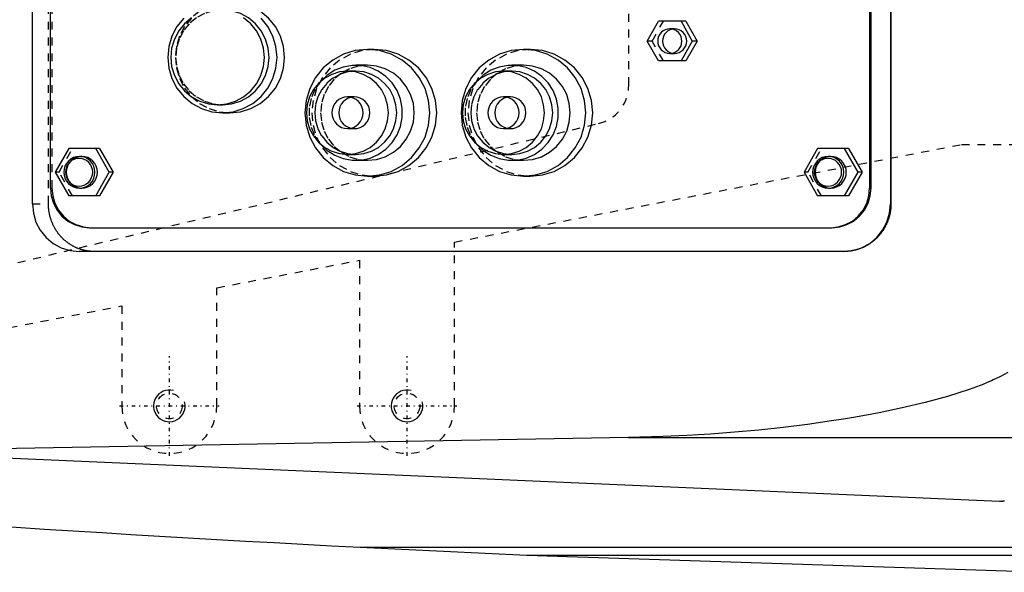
# Model space of a CAD drawing. Extents: x -1056 to 156, y -125 to 125.
# Tile 2 of 7: x -819 to -695, y -79 to -9. Entities that reach past the tile are written whole.
import ezdxf

# ---------------------------------------------------------------- set-up
doc = ezdxf.new("R2010")
doc.units = 0
doc.linetypes.add('CENTER', pattern=[1.5, 0.45, -0.5, 0.05, -0.5])
doc.linetypes.add('DASHED', pattern=[2, 1, -1])
for name, color, linetype in [('AM_0', 7, 'CONTINUOUS'), ('AM_10', 7, 'CONTINUOUS'), ('AM_3', 7, 'DASHED'), ('AM_7', 7, 'CENTER')]:
    doc.layers.add(name, color=color, linetype=linetype)

msp = doc.modelspace()

# ---------------------------------------------------------------- linework, layer by layer
at = {"layer": 'AM_0', "color": 7, "linetype": 'CONTINUOUS'}
for p, q in [((-817.29, -32.5), (-817.29, 32.5)), ((-708.96, 32.5), (-708.96, -32.5)), ((-708.91, 32.5), (-708.91, -32.5)), ((-815, -30.5), (-815, 30.5)), ((-711.6, 30.5), (-711.6, -30.5)), ((-711.42, -30.5), (-711.42, 30.5)), ((-739.67, -11.95), (-738.24, -9.45)), ((-734.79, -9.45), (-738.24, -9.45)), ((-735.4, -9.45), (-733.98, -11.95)), ((-734.79, -9.45), (-733.37, -11.95)), ((-738.24, -14.45), (-739.67, -11.95)), ((-733.98, -11.95), (-735.4, -14.45)), ((-733.37, -11.95), (-734.79, -14.45)), ((-733.37, -11.95), (-733.98, -11.95)), ((-774.13, -13), (-775, -13)), ((-754.43, -13), (-755.3, -13)), ((-734.79, -14.45), (-738.24, -14.45)), ((-776.47, -15.75), (-777.52, -15.75)), ((-775, -15), (-776.47, -15)), ((-756.78, -15.75), (-757.82, -15.75)), ((-755.3, -15), (-756.78, -15)), ((-793.91, -20), (-793.3, -20)), ((-793.3, -21), (-792.35, -21)), ((-812.71, -25.5), (-814.41, -28.5)), ((-808.81, -25.5), (-812.71, -25.5)), ((-807.59, -28.5), (-809.3, -25.5)), ((-808.81, -25.5), (-807.1, -28.5)), ((-718.17, -25.5), (-719.87, -28.5)), ((-714.27, -25.5), (-718.17, -25.5)), ((-713.05, -28.5), (-714.75, -25.5)), ((-714.27, -25.5), (-712.56, -28.5)), ((-811.05, -26.5), (-811.36, -26.5)), ((-777.52, -26.25), (-776.47, -26.25)), ((-776.47, -27), (-775, -27)), ((-757.82, -26.25), (-756.78, -26.25)), ((-756.78, -27), (-755.3, -27)), ((-716.51, -26.5), (-716.82, -26.5)), ((-814.41, -28.5), (-812.71, -31.5)), ((-809.3, -31.5), (-807.59, -28.5)), ((-807.1, -28.5), (-808.81, -31.5)), ((-807.1, -28.5), (-807.59, -28.5)), ((-719.87, -28.5), (-718.17, -31.5)), ((-714.75, -31.5), (-713.05, -28.5)), ((-712.56, -28.5), (-714.27, -31.5)), ((-712.56, -28.5), (-713.05, -28.5)), ((-775, -29), (-774.13, -29)), ((-755.3, -29), (-754.43, -29)), ((-811.36, -30.5), (-811.05, -30.5)), ((-716.82, -30.5), (-716.51, -30.5)), ((-711.6, -30.5), (-711.42, -30.5)), ((-808.81, -31.5), (-812.71, -31.5)), ((-714.27, -31.5), (-718.17, -31.5)), ((-708.96, -32.5), (-708.91, -32.5)), ((-810.08, -35.5), (-716.35, -35.5)), ((-714.78, -38.5), (-811.38, -38.5)), ((-925.22, -60), (-695.22, -70)), ((-742.03, -61.98), (-839.33, -63.73)), ((-742.03, -61.98), (-683.43, -61.98)), ((-775.92, -75.83), (-754.88, -76.83)), ((-775.92, -75.83), (-534.85, -75.83)), ((-754.88, -76.83), (-538.61, -76.83)), ((-754.88, -76.83), (-689.11, -79))]:
    msp.add_line(p, q, dxfattribs=at)
for points in [[(-792.35, -21), (-791, -20.87), (-789.71, -20.47), (-788.52, -19.82), (-787.47, -18.95), (-786.62, -17.89), (-785.98, -16.68), (-785.59, -15.37), (-785.46, -14), (-785.59, -12.63), (-785.98, -11.32), (-786.62, -10.11), (-787.47, -9.05), (-788.52, -8.18), (-789.71, -7.53), (-791, -7.13), (-792.35, -7)], [(-793.3, -20), (-792.15, -19.88), (-791.04, -19.54), (-790.02, -18.99), (-789.13, -18.24), (-788.39, -17.33), (-787.85, -16.3), (-787.51, -15.17), (-787.4, -14), (-787.51, -12.83), (-787.85, -11.7), (-788.39, -10.67), (-789.13, -9.76), (-790.02, -9.01), (-791.04, -8.46), (-792.15, -8.12), (-793.3, -8)], [(-798.18, -9.05), (-799.04, -10.11), (-799.67, -11.32), (-800.07, -12.63), (-800.2, -14), (-800.07, -15.37), (-799.67, -16.68), (-799.04, -17.89), (-798.18, -18.95), (-797.13, -19.82), (-795.94, -20.47), (-794.65, -20.87), (-793.3, -21), (-791.96, -20.87), (-790.67, -20.47), (-789.47, -19.82), (-788.43, -18.95), (-787.57, -17.89), (-786.94, -16.68), (-786.54, -15.37), (-786.41, -14), (-786.54, -12.63), (-786.94, -11.32), (-787.57, -10.11), (-788.43, -9.05)], [(-797.19, -9.01), (-798.09, -9.76), (-798.82, -10.67), (-799.37, -11.7), (-799.71, -12.83), (-799.82, -14), (-799.71, -15.17), (-799.37, -16.3), (-798.82, -17.33), (-798.09, -18.24), (-797.19, -18.99), (-796.17, -19.54), (-795.06, -19.88), (-793.91, -20), (-792.76, -19.88), (-791.65, -19.54), (-790.63, -18.99), (-789.73, -18.24), (-789, -17.33), (-788.45, -16.3), (-788.12, -15.17), (-788, -14), (-788.12, -12.83), (-788.45, -11.7), (-789, -10.67), (-789.73, -9.76), (-790.63, -9.01)], [(-736.52, -10.43), (-736.8, -10.52), (-737.07, -10.66), (-737.3, -10.86), (-737.49, -11.09), (-737.63, -11.36), (-737.71, -11.65), (-737.74, -11.95), (-737.71, -12.25), (-737.63, -12.54), (-737.49, -12.81), (-737.3, -13.04), (-737.07, -13.24), (-736.8, -13.38), (-736.52, -13.47)], [(-774.13, -29), (-772.59, -28.85), (-771.12, -28.39), (-769.75, -27.65), (-768.56, -26.66), (-767.58, -25.44), (-766.85, -24.06), (-766.4, -22.56), (-766.25, -21), (-766.4, -19.44), (-766.85, -17.94), (-767.58, -16.56), (-768.56, -15.34), (-769.75, -14.35), (-771.12, -13.61), (-772.59, -13.15), (-774.13, -13)], [(-754.43, -29), (-752.9, -28.85), (-751.42, -28.39), (-750.06, -27.65), (-748.86, -26.66), (-747.88, -25.44), (-747.16, -24.06), (-746.71, -22.56), (-746.56, -21), (-746.71, -19.44), (-747.16, -17.94), (-747.88, -16.56), (-748.86, -15.34), (-750.06, -14.35), (-751.42, -13.61), (-752.9, -13.15), (-754.43, -13)], [(-780.92, -24.95), (-780.09, -25.75), (-779.12, -26.36), (-778.06, -26.78), (-776.93, -26.98), (-775.79, -26.96), (-774.67, -26.71), (-773.62, -26.25), (-772.68, -25.59), (-771.87, -24.77), (-771.25, -23.8), (-770.81, -22.72), (-770.59, -21.58), (-770.59, -20.42), (-770.81, -19.28), (-771.25, -18.2), (-771.87, -17.23), (-772.68, -16.41), (-773.62, -15.75), (-774.67, -15.29), (-775.79, -15.04), (-776.93, -15.02), (-778.06, -15.22), (-779.12, -15.64), (-780.09, -16.25), (-780.92, -17.05)], [(-776.47, -26.25), (-775.47, -26.15), (-774.5, -25.85), (-773.6, -25.37), (-772.82, -24.71), (-772.18, -23.92), (-771.7, -23.01), (-771.4, -22.02), (-771.3, -21), (-771.4, -19.98), (-771.7, -18.99), (-772.18, -18.08), (-772.82, -17.29), (-773.6, -16.63), (-774.5, -16.15), (-775.47, -15.85), (-776.47, -15.75)], [(-775, -27), (-773.85, -26.88), (-772.74, -26.54), (-771.72, -25.99), (-770.82, -25.24), (-770.09, -24.33), (-769.54, -23.3), (-769.2, -22.17), (-769.09, -21), (-769.2, -19.83), (-769.54, -18.7), (-770.09, -17.67), (-770.82, -16.76), (-771.72, -16.01), (-772.74, -15.46), (-773.85, -15.12), (-775, -15)], [(-761.23, -24.95), (-760.39, -25.75), (-759.43, -26.36), (-758.36, -26.78), (-757.23, -26.98), (-756.09, -26.96), (-754.97, -26.71), (-753.92, -26.25), (-752.98, -25.59), (-752.18, -24.77), (-751.55, -23.8), (-751.12, -22.72), (-750.9, -21.58), (-750.9, -20.42), (-751.12, -19.28), (-751.55, -18.2), (-752.18, -17.23), (-752.98, -16.41), (-753.92, -15.75), (-754.97, -15.29), (-756.09, -15.04), (-757.23, -15.02), (-758.36, -15.22), (-759.43, -15.64), (-760.39, -16.25), (-761.23, -17.05)], [(-756.78, -26.25), (-755.77, -26.15), (-754.8, -25.85), (-753.91, -25.37), (-753.12, -24.71), (-752.48, -23.92), (-752, -23.01), (-751.71, -22.02), (-751.61, -21), (-751.71, -19.98), (-752, -18.99), (-752.48, -18.08), (-753.12, -17.29), (-753.91, -16.63), (-754.8, -16.15), (-755.77, -15.85), (-756.78, -15.75)], [(-755.3, -27), (-754.15, -26.88), (-753.04, -26.54), (-752.02, -25.99), (-751.12, -25.24), (-750.39, -24.33), (-749.84, -23.3), (-749.51, -22.17), (-749.39, -21), (-749.51, -19.83), (-749.84, -18.7), (-750.39, -17.67), (-751.12, -16.76), (-752.02, -16.01), (-753.04, -15.46), (-754.15, -15.12), (-755.3, -15)], [(-777.08, -19.05), (-777.44, -19.17), (-777.77, -19.36), (-778.06, -19.61), (-778.3, -19.91), (-778.47, -20.25), (-778.58, -20.62), (-778.62, -21), (-778.58, -21.38), (-778.47, -21.75), (-778.3, -22.09), (-778.06, -22.39), (-777.77, -22.64), (-777.44, -22.83), (-777.08, -22.95)], [(-757.39, -19.05), (-757.75, -19.17), (-758.08, -19.36), (-758.37, -19.61), (-758.6, -19.91), (-758.78, -20.25), (-758.89, -20.62), (-758.92, -21), (-758.89, -21.38), (-758.78, -21.75), (-758.6, -22.09), (-758.37, -22.39), (-758.08, -22.64), (-757.75, -22.83), (-757.39, -22.95)], [(-811.05, -30.5), (-810.67, -30.46), (-810.3, -30.35), (-809.96, -30.16), (-809.66, -29.91), (-809.42, -29.61), (-809.23, -29.27), (-809.12, -28.89), (-809.08, -28.5), (-809.12, -28.11), (-809.23, -27.73), (-809.42, -27.39), (-809.66, -27.09), (-809.96, -26.84), (-810.3, -26.65), (-810.67, -26.54), (-811.05, -26.5)], [(-716.51, -30.5), (-716.13, -30.46), (-715.76, -30.35), (-715.42, -30.16), (-715.12, -29.91), (-714.88, -29.61), (-714.69, -29.27), (-714.58, -28.89), (-714.54, -28.5), (-714.58, -28.11), (-714.69, -27.73), (-714.88, -27.39), (-715.12, -27.09), (-715.42, -26.84), (-715.76, -26.65), (-716.13, -26.54), (-716.51, -26.5)], [(-815, -30.5), (-814.91, -31.48), (-814.63, -32.41), (-814.17, -33.28), (-813.56, -34.04), (-812.81, -34.66), (-811.96, -35.12), (-811.04, -35.4), (-810.08, -35.5)], [(-716.52, -35.5), (-715.56, -35.4), (-714.63, -35.12), (-713.78, -34.66), (-713.04, -34.04), (-712.43, -33.28), (-711.97, -32.41), (-711.69, -31.48), (-711.6, -30.5)], [(-716.35, -35.5), (-715.38, -35.4), (-714.46, -35.12), (-713.61, -34.66), (-712.86, -34.04), (-712.25, -33.28), (-711.8, -32.41), (-711.52, -31.48), (-711.42, -30.5)], [(-817.29, -32.5), (-817.17, -33.67), (-816.84, -34.8), (-816.29, -35.83), (-815.56, -36.74), (-814.66, -37.49), (-813.64, -38.04), (-812.53, -38.38), (-811.38, -38.5)], [(-714.87, -38.5), (-713.72, -38.38), (-712.61, -38.04), (-711.59, -37.49), (-710.69, -36.74), (-709.96, -35.83), (-709.41, -34.8), (-709.07, -33.67), (-708.96, -32.5)]]:
    msp.add_lwpolyline(points, dxfattribs=at)
for points in [[(-736.82, -10.4), (-737.12, -10.43), (-737.41, -10.52), (-737.67, -10.66), (-737.9, -10.85), (-738.09, -11.09), (-738.23, -11.36), (-738.32, -11.65), (-738.35, -11.95), (-738.32, -12.25), (-738.23, -12.54), (-738.09, -12.81), (-737.9, -13.05), (-737.67, -13.24), (-737.41, -13.38), (-737.12, -13.47), (-736.82, -13.5), (-736.53, -13.47), (-736.24, -13.38), (-735.98, -13.24), (-735.74, -13.05), (-735.55, -12.81), (-735.41, -12.54), (-735.33, -12.25), (-735.3, -11.95), (-735.33, -11.65), (-735.41, -11.36), (-735.55, -11.09), (-735.74, -10.85), (-735.98, -10.66), (-736.24, -10.52), (-736.53, -10.43)], [(-775, -29), (-773.46, -28.85), (-771.98, -28.39), (-770.62, -27.65), (-769.43, -26.66), (-768.45, -25.44), (-767.72, -24.06), (-767.27, -22.56), (-767.12, -21), (-767.27, -19.44), (-767.72, -17.94), (-768.45, -16.56), (-769.43, -15.34), (-770.62, -14.35), (-771.98, -13.61), (-773.46, -13.15), (-775, -13), (-776.54, -13.15), (-778.01, -13.61), (-779.38, -14.35), (-780.57, -15.34), (-781.55, -16.56), (-782.28, -17.94), (-782.73, -19.44), (-782.88, -21), (-782.73, -22.56), (-782.28, -24.06), (-781.55, -25.44), (-780.57, -26.66), (-779.38, -27.65), (-778.01, -28.39), (-776.54, -28.85)], [(-755.3, -29), (-753.77, -28.85), (-752.29, -28.39), (-750.93, -27.65), (-749.73, -26.66), (-748.75, -25.44), (-748.02, -24.06), (-747.58, -22.56), (-747.42, -21), (-747.58, -19.44), (-748.02, -17.94), (-748.75, -16.56), (-749.73, -15.34), (-750.93, -14.35), (-752.29, -13.61), (-753.77, -13.15), (-755.3, -13), (-756.84, -13.15), (-758.32, -13.61), (-759.68, -14.35), (-760.87, -15.34), (-761.85, -16.56), (-762.58, -17.94), (-763.03, -19.44), (-763.18, -21), (-763.03, -22.56), (-762.58, -24.06), (-761.85, -25.44), (-760.87, -26.66), (-759.68, -27.65), (-758.32, -28.39), (-756.84, -28.85)], [(-777.52, -26.25), (-776.51, -26.15), (-775.54, -25.85), (-774.64, -25.37), (-773.86, -24.71), (-773.22, -23.92), (-772.74, -23.01), (-772.45, -22.02), (-772.35, -21), (-772.45, -19.98), (-772.74, -18.99), (-773.22, -18.08), (-773.86, -17.29), (-774.64, -16.63), (-775.54, -16.15), (-776.51, -15.85), (-777.52, -15.75), (-778.53, -15.85), (-779.5, -16.15), (-780.39, -16.63), (-781.17, -17.29), (-781.82, -18.08), (-782.29, -18.99), (-782.59, -19.98), (-782.69, -21), (-782.59, -22.02), (-782.29, -23.01), (-781.82, -23.92), (-781.17, -24.71), (-780.39, -25.37), (-779.5, -25.85), (-778.53, -26.15)], [(-757.82, -26.25), (-756.81, -26.15), (-755.84, -25.85), (-754.95, -25.37), (-754.16, -24.71), (-753.52, -23.92), (-753.04, -23.01), (-752.75, -22.02), (-752.65, -21), (-752.75, -19.98), (-753.04, -18.99), (-753.52, -18.08), (-754.16, -17.29), (-754.95, -16.63), (-755.84, -16.15), (-756.81, -15.85), (-757.82, -15.75), (-758.83, -15.85), (-759.8, -16.15), (-760.69, -16.63), (-761.48, -17.29), (-762.12, -18.08), (-762.6, -18.99), (-762.89, -19.98), (-762.99, -21), (-762.89, -22.02), (-762.6, -23.01), (-762.12, -23.92), (-761.48, -24.71), (-760.69, -25.37), (-759.8, -25.85), (-758.83, -26.15)], [(-777.52, -23), (-777.13, -22.96), (-776.76, -22.85), (-776.42, -22.66), (-776.12, -22.41), (-775.88, -22.11), (-775.7, -21.77), (-775.59, -21.39), (-775.55, -21), (-775.59, -20.61), (-775.7, -20.23), (-775.88, -19.89), (-776.12, -19.59), (-776.42, -19.34), (-776.76, -19.15), (-777.13, -19.04), (-777.52, -19), (-777.9, -19.04), (-778.27, -19.15), (-778.61, -19.34), (-778.91, -19.59), (-779.15, -19.89), (-779.34, -20.23), (-779.45, -20.61), (-779.49, -21), (-779.45, -21.39), (-779.34, -21.77), (-779.15, -22.11), (-778.91, -22.41), (-778.61, -22.66), (-778.27, -22.85), (-777.9, -22.96)], [(-757.82, -23), (-757.44, -22.96), (-757.07, -22.85), (-756.73, -22.66), (-756.43, -22.41), (-756.18, -22.11), (-756, -21.77), (-755.89, -21.39), (-755.85, -21), (-755.89, -20.61), (-756, -20.23), (-756.18, -19.89), (-756.43, -19.59), (-756.73, -19.34), (-757.07, -19.15), (-757.44, -19.04), (-757.82, -19), (-758.2, -19.04), (-758.57, -19.15), (-758.91, -19.34), (-759.21, -19.59), (-759.46, -19.89), (-759.64, -20.23), (-759.75, -20.61), (-759.79, -21), (-759.75, -21.39), (-759.64, -21.77), (-759.46, -22.11), (-759.21, -22.41), (-758.91, -22.66), (-758.57, -22.85), (-758.2, -22.96)], [(-811.36, -26.5), (-811.74, -26.54), (-812.11, -26.65), (-812.45, -26.84), (-812.75, -27.09), (-813, -27.39), (-813.18, -27.73), (-813.29, -28.11), (-813.33, -28.5), (-813.29, -28.89), (-813.18, -29.27), (-813, -29.61), (-812.75, -29.91), (-812.45, -30.16), (-812.11, -30.35), (-811.74, -30.46), (-811.36, -30.5), (-810.97, -30.46), (-810.6, -30.35), (-810.26, -30.16), (-809.96, -29.91), (-809.72, -29.61), (-809.54, -29.27), (-809.43, -28.89), (-809.39, -28.5), (-809.43, -28.11), (-809.54, -27.73), (-809.72, -27.39), (-809.96, -27.09), (-810.26, -26.84), (-810.6, -26.65), (-810.97, -26.54)], [(-811.4, -30.25), (-811.06, -30.22), (-810.74, -30.12), (-810.44, -29.96), (-810.18, -29.74), (-809.97, -29.47), (-809.81, -29.17), (-809.71, -28.84), (-809.68, -28.5), (-809.71, -28.16), (-809.81, -27.83), (-809.97, -27.53), (-810.18, -27.26), (-810.44, -27.04), (-810.74, -26.88), (-811.06, -26.78), (-811.4, -26.75), (-811.74, -26.78), (-812.06, -26.88), (-812.36, -27.04), (-812.62, -27.26), (-812.83, -27.53), (-812.99, -27.83), (-813.09, -28.16), (-813.12, -28.5), (-813.09, -28.84), (-812.99, -29.17), (-812.83, -29.47), (-812.62, -29.74), (-812.36, -29.96), (-812.06, -30.12), (-811.74, -30.22)], [(-716.82, -26.5), (-717.2, -26.54), (-717.57, -26.65), (-717.91, -26.84), (-718.21, -27.09), (-718.45, -27.39), (-718.64, -27.73), (-718.75, -28.11), (-718.79, -28.5), (-718.75, -28.89), (-718.64, -29.27), (-718.45, -29.61), (-718.21, -29.91), (-717.91, -30.16), (-717.57, -30.35), (-717.2, -30.46), (-716.82, -30.5), (-716.43, -30.46), (-716.06, -30.35), (-715.72, -30.16), (-715.42, -29.91), (-715.18, -29.61), (-715, -29.27), (-714.88, -28.89), (-714.85, -28.5), (-714.88, -28.11), (-715, -27.73), (-715.18, -27.39), (-715.42, -27.09), (-715.72, -26.84), (-716.06, -26.65), (-716.43, -26.54)], [(-716.86, -30.25), (-716.52, -30.22), (-716.2, -30.12), (-715.9, -29.96), (-715.64, -29.74), (-715.43, -29.47), (-715.27, -29.17), (-715.17, -28.84), (-715.14, -28.5), (-715.17, -28.16), (-715.27, -27.83), (-715.43, -27.53), (-715.64, -27.26), (-715.9, -27.04), (-716.2, -26.88), (-716.52, -26.78), (-716.86, -26.75), (-717.2, -26.78), (-717.52, -26.88), (-717.82, -27.04), (-718.08, -27.26), (-718.29, -27.53), (-718.45, -27.83), (-718.55, -28.16), (-718.58, -28.5), (-718.55, -28.84), (-718.45, -29.17), (-718.29, -29.47), (-718.08, -29.74), (-717.82, -29.96), (-717.52, -30.12), (-717.2, -30.22)]]:
    msp.add_lwpolyline(points, close=True, dxfattribs=at)
for points in [[(-708.91, -32.5, 0), (-708.91, -32.54, 0), (-708.91, -32.63, 0), (-708.92, -32.71, 0), (-708.92, -32.75, 0), (-708.92, -32.8, 0), (-708.92, -32.88, 0), (-708.93, -32.97, 0), (-708.94, -33.05, 0), (-708.94, -33.14, 0), (-708.95, -33.22, 0), (-708.96, -33.27, 0), (-708.97, -33.31, 0), (-708.98, -33.4, 0), (-708.99, -33.48, 0), (-709.01, -33.57, 0), (-709.02, -33.65, 0), (-709.04, -33.74, 0), (-709.05, -33.78, 0), (-709.06, -33.83, 0), (-709.08, -33.91, 0), (-709.1, -34, 0), (-709.11, -34.04, 0), (-709.12, -34.08, 0), (-709.14, -34.17, 0), (-709.17, -34.25, 0), (-709.18, -34.3, 0), (-709.19, -34.34, 0), (-709.22, -34.42, 0), (-709.25, -34.51, 0), (-709.28, -34.59, 0), (-709.31, -34.67, 0), (-709.34, -34.76, 0), (-709.36, -34.8, 0), (-709.38, -34.84, 0), (-709.41, -34.92, 0), (-709.45, -35, 0), (-709.48, -35.08, 0), (-709.52, -35.16, 0), (-709.56, -35.24, 0), (-709.58, -35.28, 0), (-709.6, -35.32, 0), (-709.64, -35.4, 0), (-709.68, -35.47, 0), (-709.73, -35.55, 0), (-709.77, -35.63, 0), (-709.82, -35.7, 0), (-709.84, -35.74, 0), (-709.86, -35.78, 0), (-709.91, -35.85, 0), (-709.96, -35.92, 0), (-710.01, -35.99, 0), (-710.06, -36.06, 0), (-710.11, -36.13, 0), (-710.14, -36.17, 0), (-710.16, -36.2, 0), (-710.21, -36.27, 0), (-710.27, -36.34, 0), (-710.32, -36.4, 0), (-710.38, -36.47, 0), (-710.43, -36.53, 0), (-710.46, -36.56, 0), (-710.49, -36.59, 0), (-710.55, -36.65, 0), (-710.6, -36.71, 0), (-710.63, -36.74, 0), (-710.66, -36.77, 0), (-710.72, -36.83, 0), (-710.78, -36.89, 0), (-710.81, -36.92, 0), (-710.84, -36.95, 0), (-710.9, -37, 0), (-710.97, -37.06, 0), (-711.03, -37.12, 0), (-711.1, -37.17, 0), (-711.16, -37.22, 0), (-711.2, -37.25, 0), (-711.23, -37.28, 0), (-711.3, -37.33, 0), (-711.37, -37.38, 0), (-711.44, -37.43, 0), (-711.51, -37.48, 0), (-711.58, -37.53, 0), (-711.62, -37.55, 0), (-711.65, -37.58, 0), (-711.73, -37.62, 0), (-711.8, -37.67, 0), (-711.87, -37.71, 0), (-711.95, -37.76, 0), (-712.03, -37.8, 0), (-712.06, -37.82, 0), (-712.1, -37.84, 0), (-712.18, -37.88, 0), (-712.26, -37.92, 0), (-712.34, -37.95, 0), (-712.42, -37.99, 0), (-712.5, -38.03, 0), (-712.54, -38.04, 0), (-712.58, -38.06, 0), (-712.66, -38.09, 0), (-712.74, -38.12, 0), (-712.82, -38.16, 0), (-712.9, -38.18, 0), (-712.98, -38.21, 0), (-713.03, -38.23, 0), (-713.07, -38.24, 0), (-713.15, -38.26, 0), (-713.23, -38.29, 0), (-713.28, -38.3, 0), (-713.32, -38.31, 0), (-713.4, -38.33, 0), (-713.49, -38.35, 0), (-713.53, -38.36, 0), (-713.57, -38.37, 0), (-713.65, -38.39, 0), (-713.74, -38.4, 0), (-713.82, -38.42, 0), (-713.91, -38.43, 0), (-713.99, -38.45, 0), (-714.03, -38.45, 0), (-714.07, -38.46, 0), (-714.16, -38.47, 0), (-714.24, -38.47, 0), (-714.33, -38.48, 0), (-714.41, -38.49, 0), (-714.49, -38.49, 0), (-714.53, -38.49, 0), (-714.58, -38.5, 0), (-714.66, -38.5, 0), (-714.74, -38.5, 0), (-714.78, -38.5, 0)], [(-694.16, -53.79, 0), (-694.6, -54.03, 0), (-695.06, -54.27, 0), (-695.52, -54.5, 0), (-695.99, -54.72, 0), (-696.22, -54.82, 0), (-696.46, -54.93, 0), (-696.93, -55.13, 0), (-697.41, -55.32, 0), (-697.64, -55.41, 0), (-699.05, -55.93, 0), (-701.78, -56.8, 0), (-704.59, -57.57, 0), (-707.47, -58.25, 0), (-710.41, -58.86, 0), (-713.39, -59.41, 0), (-714.9, -59.66, 0), (-716.41, -59.9, 0), (-719.46, -60.33, 0), (-722.52, -60.71, 0), (-725.58, -61.04, 0), (-728.64, -61.32, 0), (-731.68, -61.55, 0), (-733.19, -61.65, 0), (-734.69, -61.74, 0), (-737.67, -61.87, 0), (-740.59, -61.96, 0), (-742.03, -61.98, 0)], [(-695.22, -70, 0), (-695.21, -70, 0), (-695.21, -70, 0), (-695.2, -70, 0), (-695.2, -70, 0), (-695.2, -70, 0), (-695.19, -70, 0), (-695.19, -70, 0), (-695.18, -70, 0), (-695.17, -70, 0), (-695.17, -70, 0), (-695.17, -70, 0), (-695.16, -70, 0), (-695.16, -70, 0), (-695.15, -70, 0), (-695.15, -70, 0), (-695.14, -70, 0), (-695.14, -70, 0), (-695.13, -70, 0), (-695.13, -70, 0), (-695.12, -70, 0), (-695.12, -70, 0), (-695.12, -70, 0), (-695.11, -70, 0), (-695.11, -70, 0), (-695.1, -70, 0), (-695.1, -70, 0), (-695.1, -70, 0), (-695.09, -70, 0), (-695.08, -70, 0), (-695.08, -70, 0), (-695.07, -70, 0), (-695.07, -70, 0), (-695.07, -70, 0), (-695.06, -70, 0), (-695.06, -70, 0), (-695.05, -70, 0), (-695.05, -70, 0), (-695.04, -70, 0), (-695.03, -70, 0), (-695.03, -70, 0), (-695.03, -70, 0), (-695.02, -70, 0), (-695.02, -70, 0), (-695.01, -70, 0), (-695.01, -70, 0), (-695, -70, 0), (-695, -70, 0), (-694.99, -70, 0), (-694.99, -70, 0), (-694.98, -70, 0), (-694.98, -70, 0), (-694.97, -70, 0), (-694.97, -70, 0), (-694.96, -70, 0), (-694.96, -70, 0), (-694.96, -70, 0), (-694.95, -70, 0), (-694.94, -70, 0), (-694.94, -70, 0), (-694.93, -70, 0), (-694.93, -70, 0), (-694.93, -70, 0), (-694.92, -70, 0), (-694.92, -70, 0), (-694.91, -70, 0), (-694.91, -70, 0), (-694.9, -70, 0), (-694.9, -70, 0), (-694.9, -70, 0), (-694.89, -70, 0), (-694.89, -70, 0), (-694.88, -70, 0), (-694.88, -70, 0), (-694.87, -70, 0), (-694.87, -70, 0), (-694.86, -70, 0), (-694.86, -70, 0), (-694.85, -70, 0), (-694.85, -70, 0), (-694.84, -70, 0), (-694.84, -70, 0), (-694.83, -70, 0), (-694.83, -70, 0), (-694.83, -70, 0), (-694.82, -70, 0), (-694.81, -70, 0), (-694.81, -70, 0), (-694.8, -70, 0), (-694.8, -70, 0), (-694.79, -70, 0), (-694.79, -70, 0), (-694.79, -70, 0), (-694.78, -70, 0), (-694.78, -69.99, 0), (-694.77, -69.99, 0), (-694.76, -69.99, 0), (-694.76, -69.99, 0), (-694.76, -69.99, 0), (-694.75, -69.99, 0), (-694.75, -69.99, 0), (-694.73, -69.99, 0), (-694.71, -69.99, 0), (-694.69, -69.99, 0), (-694.66, -69.99, 0), (-694.63, -69.99, 0), (-694.61, -69.98, 0), (-694.59, -69.98, 0)]]:
    msp.add_polyline3d(points, dxfattribs=at)
msp.add_arc((-623.05, 2920.27), 3000, 262.64687, 267.07918, dxfattribs=at)
at = {"layer": 'AM_10', "color": 7, "linetype": 'CONTINUOUS'}
for centre in [(-800, -58), (-770, -58)]:
    msp.add_arc(centre, 2, 75, 15, dxfattribs=at)
at = {"layer": 'AM_3', "color": 6, "linetype": 'DASHED'}
for p, q in [((-815.26, -32.5), (-815.26, 32.5)), ((-814.83, 30.5), (-814.83, -30.5)), ((-742, -17.5), (-742, -7)), ((-739.06, -11.95), (-737.64, -9.45)), ((-736.22, -10.4), (-736.82, -10.4)), ((-739.06, -11.95), (-739.67, -11.95)), ((-737.64, -14.45), (-739.06, -11.95)), ((-736.82, -13.5), (-736.22, -13.5)), ((-776.65, -19), (-777.52, -19)), ((-756.95, -19), (-757.82, -19)), ((-828.85, -42.23), (-745.84, -22.36)), ((-777.52, -23), (-776.65, -23)), ((-757.82, -23), (-756.95, -23)), ((-813.93, -28.5), (-812.22, -25.5)), ((-764, -37.31), (-700, -25)), ((-719.39, -28.5), (-717.68, -25.5)), ((-700, -25), (-672.83, -25)), ((-813.93, -28.5), (-814.41, -28.5)), ((-812.22, -31.5), (-813.93, -28.5)), ((-719.39, -28.5), (-719.87, -28.5)), ((-717.68, -31.5), (-719.39, -28.5)), ((-815, -30.5), (-814.83, -30.5)), ((-817.29, -32.5), (-815.26, -32.5)), ((-764, -58), (-764, -37.31)), ((-794, -43.08), (-776, -39.62)), ((-776, -39.62), (-776, -58)), ((-794, -58), (-794, -43.08)), ((-830, -50), (-806, -45.38)), ((-806, -45.38), (-806, -58))]:
    msp.add_line(p, q, dxfattribs=at)
for points in [[(-792.35, -7), (-793.69, -7.13), (-794.99, -7.53), (-796.18, -8.18), (-797.22, -9.05), (-798.08, -10.11), (-798.72, -11.32), (-799.11, -12.63), (-799.24, -14), (-799.11, -15.37), (-798.72, -16.68), (-798.08, -17.89), (-797.22, -18.95), (-796.18, -19.82), (-794.99, -20.47), (-793.69, -20.87), (-792.35, -21)], [(-793.3, -8), (-794.46, -8.12), (-795.57, -8.46), (-796.59, -9.01), (-797.48, -9.76), (-798.22, -10.67), (-798.76, -11.7), (-799.1, -12.83), (-799.21, -14), (-799.1, -15.17), (-798.76, -16.3), (-798.22, -17.33), (-797.48, -18.24), (-796.59, -18.99), (-795.57, -19.54), (-794.46, -19.88), (-793.3, -20)], [(-736.52, -13.47), (-736.22, -13.5), (-735.92, -13.47), (-735.64, -13.38), (-735.37, -13.24), (-735.14, -13.05), (-734.95, -12.81), (-734.81, -12.54), (-734.72, -12.25), (-734.69, -11.95), (-734.72, -11.65), (-734.81, -11.36), (-734.95, -11.09), (-735.14, -10.85), (-735.37, -10.66), (-735.64, -10.52), (-735.92, -10.43), (-736.22, -10.4), (-736.52, -10.43)], [(-774.13, -13), (-775.67, -13.15), (-777.15, -13.61), (-778.51, -14.35), (-779.7, -15.34), (-780.68, -16.56), (-781.41, -17.94), (-781.86, -19.44), (-782.01, -21), (-781.86, -22.56), (-781.41, -24.06), (-780.68, -25.44), (-779.7, -26.66), (-778.51, -27.65), (-777.15, -28.39), (-775.67, -28.85), (-774.13, -29)], [(-754.43, -13), (-755.97, -13.15), (-757.45, -13.61), (-758.81, -14.35), (-760.01, -15.34), (-760.99, -16.56), (-761.71, -17.94), (-762.16, -19.44), (-762.31, -21), (-762.16, -22.56), (-761.71, -24.06), (-760.99, -25.44), (-760.01, -26.66), (-758.81, -27.65), (-757.45, -28.39), (-755.97, -28.85), (-754.43, -29)], [(-776.47, -15.75), (-777.48, -15.85), (-778.45, -16.15), (-779.35, -16.63), (-780.13, -17.29), (-780.77, -18.08), (-781.25, -18.99), (-781.55, -19.98), (-781.65, -21), (-781.55, -22.02), (-781.25, -23.01), (-780.77, -23.92), (-780.13, -24.71), (-779.35, -25.37), (-778.45, -25.85), (-777.48, -26.15), (-776.47, -26.25)], [(-775, -15), (-776.15, -15.12), (-777.26, -15.46), (-778.28, -16.01), (-779.18, -16.76), (-779.91, -17.67), (-780.46, -18.7), (-780.79, -19.83), (-780.91, -21), (-780.79, -22.17), (-780.46, -23.3), (-779.91, -24.33), (-779.18, -25.24), (-778.28, -25.99), (-777.26, -26.54), (-776.15, -26.88), (-775, -27)], [(-756.78, -15.75), (-757.79, -15.85), (-758.76, -16.15), (-759.65, -16.63), (-760.43, -17.29), (-761.08, -18.08), (-761.56, -18.99), (-761.85, -19.98), (-761.95, -21), (-761.85, -22.02), (-761.56, -23.01), (-761.08, -23.92), (-760.43, -24.71), (-759.65, -25.37), (-758.76, -25.85), (-757.79, -26.15), (-756.78, -26.25)], [(-755.3, -15), (-756.46, -15.12), (-757.56, -15.46), (-758.59, -16.01), (-759.48, -16.76), (-760.22, -17.67), (-760.76, -18.7), (-761.1, -19.83), (-761.21, -21), (-761.1, -22.17), (-760.76, -23.3), (-760.22, -24.33), (-759.48, -25.24), (-758.59, -25.99), (-757.56, -26.54), (-756.46, -26.88), (-755.3, -27)], [(-780.92, -17.05), (-781.62, -18.05), (-782.11, -19.18), (-782.35, -20.39), (-782.35, -21.61), (-782.11, -22.82), (-781.62, -23.95), (-780.92, -24.95)], [(-761.23, -17.05), (-761.93, -18.05), (-762.41, -19.18), (-762.66, -20.39), (-762.66, -21.61), (-762.41, -22.82), (-761.93, -23.95), (-761.23, -24.95)], [(-777.08, -22.95), (-776.69, -23), (-776.3, -22.97), (-775.93, -22.86), (-775.58, -22.68), (-775.27, -22.43), (-775.02, -22.13), (-774.83, -21.78), (-774.72, -21.4), (-774.68, -21), (-774.72, -20.6), (-774.83, -20.22), (-775.02, -19.87), (-775.27, -19.57), (-775.58, -19.32), (-775.93, -19.14), (-776.3, -19.03), (-776.69, -19), (-777.08, -19.05)], [(-757.39, -22.95), (-757, -23), (-756.61, -22.97), (-756.23, -22.86), (-755.88, -22.68), (-755.58, -22.43), (-755.32, -22.13), (-755.14, -21.78), (-755.02, -21.4), (-754.98, -21), (-755.02, -20.6), (-755.14, -20.22), (-755.32, -19.87), (-755.58, -19.57), (-755.88, -19.32), (-756.23, -19.14), (-756.61, -19.03), (-757, -19), (-757.39, -19.05)], [(-811.05, -26.5), (-811.44, -26.54), (-811.81, -26.65), (-812.15, -26.84), (-812.45, -27.09), (-812.69, -27.39), (-812.87, -27.73), (-812.99, -28.11), (-813.02, -28.5), (-812.99, -28.89), (-812.87, -29.27), (-812.69, -29.61), (-812.45, -29.91), (-812.15, -30.16), (-811.81, -30.35), (-811.44, -30.46), (-811.05, -30.5)], [(-716.51, -26.5), (-716.9, -26.54), (-717.27, -26.65), (-717.61, -26.84), (-717.91, -27.09), (-718.15, -27.39), (-718.33, -27.73), (-718.44, -28.11), (-718.48, -28.5), (-718.44, -28.89), (-718.33, -29.27), (-718.15, -29.61), (-717.91, -29.91), (-717.61, -30.16), (-717.27, -30.35), (-716.9, -30.46), (-716.51, -30.5)], [(-814.83, -30.5), (-814.73, -31.48), (-814.45, -32.41), (-814, -33.28), (-813.38, -34.04), (-812.64, -34.66), (-811.79, -35.12), (-810.86, -35.4), (-809.9, -35.5)]]:
    msp.add_lwpolyline(points, dxfattribs=at)
msp.add_polyline3d([(-809.53, -38.5, 0), (-809.57, -38.5, 0), (-809.65, -38.5, 0), (-809.73, -38.5, 0), (-809.77, -38.49, 0), (-809.81, -38.49, 0), (-809.89, -38.49, 0), (-809.97, -38.48, 0), (-810.05, -38.47, 0), (-810.14, -38.47, 0), (-810.22, -38.46, 0), (-810.26, -38.45, 0), (-810.3, -38.45, 0), (-810.38, -38.43, 0), (-810.46, -38.42, 0), (-810.54, -38.41, 0), (-810.63, -38.39, 0), (-810.71, -38.37, 0), (-810.75, -38.36, 0), (-810.79, -38.35, 0), (-810.87, -38.33, 0), (-810.95, -38.31, 0), (-810.99, -38.3, 0), (-811.03, -38.29, 0), (-811.11, -38.27, 0), (-811.2, -38.24, 0), (-811.24, -38.23, 0), (-811.28, -38.22, 0), (-811.36, -38.19, 0), (-811.44, -38.16, 0), (-811.52, -38.13, 0), (-811.59, -38.1, 0), (-811.67, -38.07, 0), (-811.71, -38.05, 0), (-811.75, -38.03, 0), (-811.83, -38, 0), (-811.91, -37.96, 0), (-811.98, -37.92, 0), (-812.06, -37.88, 0), (-812.13, -37.85, 0), (-812.17, -37.83, 0), (-812.21, -37.8, 0), (-812.28, -37.76, 0), (-812.36, -37.72, 0), (-812.43, -37.68, 0), (-812.5, -37.63, 0), (-812.57, -37.58, 0), (-812.61, -37.56, 0), (-812.64, -37.54, 0), (-812.71, -37.49, 0), (-812.78, -37.44, 0), (-812.85, -37.39, 0), (-812.92, -37.34, 0), (-812.99, -37.29, 0), (-813.02, -37.26, 0), (-813.05, -37.23, 0), (-813.12, -37.18, 0), (-813.18, -37.13, 0), (-813.24, -37.07, 0), (-813.31, -37.02, 0), (-813.37, -36.96, 0), (-813.4, -36.93, 0), (-813.43, -36.9, 0), (-813.48, -36.84, 0), (-813.54, -36.79, 0), (-813.57, -36.76, 0), (-813.6, -36.73, 0), (-813.66, -36.67, 0), (-813.71, -36.6, 0), (-813.74, -36.57, 0), (-813.77, -36.54, 0), (-813.82, -36.48, 0), (-813.87, -36.41, 0), (-813.93, -36.35, 0), (-813.98, -36.28, 0), (-814.03, -36.22, 0), (-814.06, -36.18, 0), (-814.08, -36.15, 0), (-814.13, -36.08, 0), (-814.18, -36.01, 0), (-814.23, -35.94, 0), (-814.28, -35.86, 0), (-814.32, -35.79, 0), (-814.35, -35.75, 0), (-814.37, -35.72, 0), (-814.41, -35.64, 0), (-814.46, -35.56, 0), (-814.5, -35.49, 0), (-814.54, -35.41, 0), (-814.58, -35.33, 0), (-814.6, -35.29, 0), (-814.62, -35.25, 0), (-814.66, -35.17, 0), (-814.7, -35.09, 0), (-814.73, -35.01, 0), (-814.77, -34.93, 0), (-814.8, -34.85, 0), (-814.82, -34.81, 0), (-814.84, -34.77, 0), (-814.87, -34.69, 0), (-814.9, -34.6, 0), (-814.93, -34.52, 0), (-814.96, -34.43, 0), (-814.98, -34.35, 0), (-815, -34.31, 0), (-815.01, -34.26, 0), (-815.03, -34.18, 0), (-815.06, -34.09, 0), (-815.07, -34.05, 0), (-815.08, -34.01, 0), (-815.1, -33.92, 0), (-815.12, -33.83, 0), (-815.13, -33.79, 0), (-815.14, -33.75, 0), (-815.15, -33.66, 0), (-815.17, -33.57, 0), (-815.18, -33.49, 0), (-815.2, -33.4, 0), (-815.21, -33.31, 0), (-815.21, -33.27, 0), (-815.22, -33.23, 0), (-815.23, -33.14, 0), (-815.24, -33.06, 0), (-815.24, -32.97, 0), (-815.25, -32.88, 0), (-815.25, -32.8, 0), (-815.26, -32.75, 0), (-815.26, -32.71, 0), (-815.26, -32.63, 0), (-815.26, -32.54, 0), (-815.26, -32.5, 0)], dxfattribs=at)
for centre in [(-800, -58), (-770, -58)]:
    msp.add_circle(centre, 1.62, dxfattribs=at)
for centre, radius, start in [((-747, -17.5), 5, 283.4558), ((-800, -58), 6, 180), ((-770, -58), 6, 180)]:
    msp.add_arc(centre, radius, start, 0, dxfattribs=at)
at = {"layer": 'AM_7', "color": 4, "linetype": 'CENTER'}
for p, q in [((-800, -64.3), (-800, -51.7)), ((-770, -64.3), (-770, -51.7)), ((-806.3, -58), (-793.7, -58)), ((-776.3, -58), (-763.7, -58))]:
    msp.add_line(p, q, dxfattribs=at)

doc.saveas('drawing.dxf')
